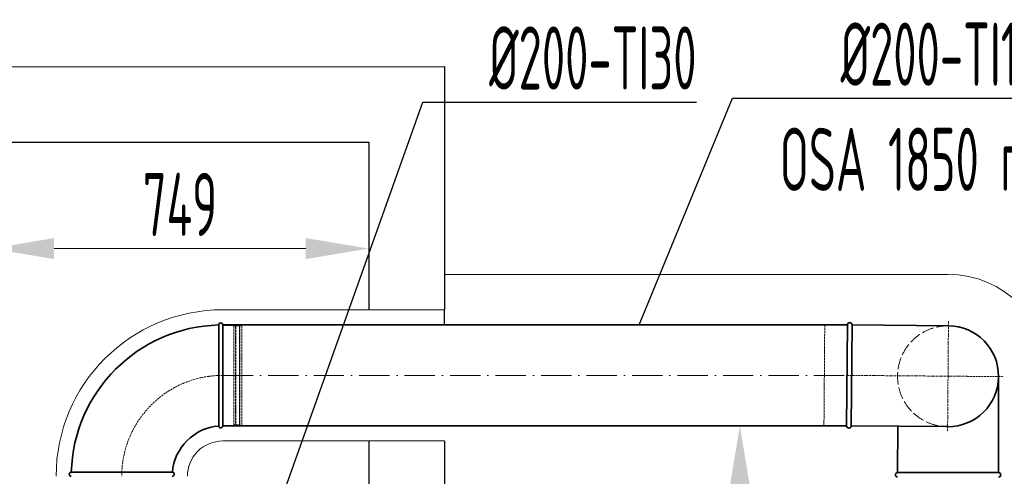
# Model space of a CAD drawing. Header units: millimetres. Extents: x -118717 to 8962, y 22910 to 145283.
# Tile 157 of 193: x -49336 to -47386, y 110590 to 111495. Entities that reach past the tile are written whole.
import ezdxf

# ---------------------------------------------------------------- set-up
doc = ezdxf.new("R2010")
doc.units = ezdxf.units.MM
for name, pattern in [('ACAD_ISO02W100', [15, 12, -3]), ('ACAD_ISO10W100', [18, 12, -3, 0, -3]), ('phl_thick', [0])]:
    doc.linetypes.add(name, pattern=pattern)
for name, color, linetype, lineweight in [('UT_KOTY - DIMENZE', 7, 'Continuous', 5), ('VZT_05 ETA (ODVOD) - OBRYS', 6, 'Continuous', 35), ('VZT_06 ETA (ODVOD) - OSA', 6, 'ACAD_ISO10W100', 5), ('VZT_08 ETA (ODVOD) - SKRYTÉ', 6, 'ACAD_ISO02W100', 5), ('VZT_60_KOTY - DIMENZE', 7, 'Continuous', 5), ('VZT_IZOLACE - TEPELNÁ', 6, 'IZOLACE TEPELNA', 13)]:
    doc.layers.add(name, color=color, linetype=linetype, lineweight=lineweight)
doc.layers.add('VZT_07 ETA (ODVOD) - NETISK', color=8, linetype='ACAD_ISO02W100', lineweight=5, plot=False)
doc.styles.add('EVORA_125', font='isocp.shx', dxfattribs={"width": 0.6, "height": 125})
doc.styles.add('ISOCP 2.5', font='isocp.shx', dxfattribs={"width": 0.6, "height": 2.5})
doc.styles.get("Standard").update_dxf_attribs({"font": 'arial.ttf'})
doc.linetypes.add('IZOLACE TEPELNA', pattern='A,12.7,-1.5,["T",Standard,S=2.54,R=0,X=0,Y=-1.27],-3', length=17.2)

msp = doc.modelspace()

# ---------------------------------------------------------------- linework, layer by layer
for p, q in [((-50866.08619822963, 111400.1498509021), (-48494.44457010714, 111402.4894542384)), ((-48494.44457010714, 111402.4894542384), (-48494.44457010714, 110920.3715740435)), ((-50865.67313191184, 111252.4894542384), (-48644.44457010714, 111252.4894542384)), ((-48644.44457010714, 111252.4894542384), (-48644.44457010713, 110920.3715740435)), ((-48494.44457010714, 110890.3715740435), (-48494.44457010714, 110920.3715740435)), ((-48644.44457010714, 110660.3715740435), (-48644.44457010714, 109955.5365636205)), ((-48494.44457010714, 110660.3715740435), (-48494.44457010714, 109955.5365636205))]:
    msp.add_line(p, q)
at = {"layer": 'UT_KOTY - DIMENZE'}
for p, q in [((-48644.44457010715, 110973.5279775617), (-48644.44457010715, 111104.0658486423)), ((-49267.94457010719, 111041.5658486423), (-48769.44457010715, 111041.5658486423))]:
    msp.add_line(p, q, dxfattribs=at)
for points in [[(-49267.94457010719, 111062.3991819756), (-49267.94457010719, 111020.7325153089), (-49392.94457010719, 111041.5658486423)], [(-48769.44457010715, 111062.3991819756), (-48769.44457010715, 111020.7325153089), (-48644.44457010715, 111041.5658486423)], [(-47930.45006979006, 110565.3715740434), (-47888.78340312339, 110565.3715740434), (-47909.61673645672, 110690.3715740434)]]:
    msp.add_solid(points, dxfattribs=at)
at = {"layer": 'VZT_05 ETA (ODVOD) - OBRYS'}
for p, q in [((-48942.02560442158, 110790.2915740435), (-48942.02560442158, 110890.3715740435)), ((-48934.02560442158, 110690.3715740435), (-48934.02560442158, 110890.3715740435)), ((-47397.0557643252, 110597.7894404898), (-47397.13321648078, 110788.789424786)), ((-47597.04149714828, 110597.708344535), (-47596.30638362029, 110689.5680785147)), ((-49133.94560442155, 110598.3715740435), (-49234.02560442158, 110598.3715740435)), ((-47597.04149714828, 110597.7083445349), (-47397.0557643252, 110597.7894404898))]:
    msp.add_line(p, q, dxfattribs=at)
for points in [[(-47697.99945128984, 110890.3715740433), (-48934.02560442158, 110890.3715740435)], [(-47696.40124563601, 110890.3612470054), (-47698.00159342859, 110690.3819010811)], [(-47687.4015338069, 110890.289226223), (-47689.00188159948, 110690.3098802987)], [(-47687.40153380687, 110890.289226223), (-47496.40764943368, 110888.7607851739)], [(-47697.99945128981, 110690.3715740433), (-48934.02560442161, 110690.3715740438)], [(-47689.00188159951, 110690.3098802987), (-47498.00799722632, 110688.7814392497)]]:
    msp.add_lwpolyline(points, dxfattribs=at)
for centre, radius, start, end in [((-48934.02560442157, 110590.3715740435), 300.0000000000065, 91.52806859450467, 178.4719314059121), ((-48938.02560442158, 110890.3715740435), 4.000000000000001, 0, 180), ((-47691.90138972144, 110890.3252366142), 4.500000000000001, 359.5414965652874, 179.5414965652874), ((-47497.20915378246, 110788.6048589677), 100, 269.5414965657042, 89.54149656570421), ((-48934.02560442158, 110590.3715740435), 100.0000000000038, 94.58122008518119, 175.4187799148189), ((-48938.02560442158, 110690.3715740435), 4.000000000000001, 184.5812200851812, 0), ((-47693.50173751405, 110690.3458906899), 4.500000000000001, 179.5414965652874, 359.5414965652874), ((-49234.02560442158, 110594.3715740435), 4.000000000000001, 90, 270), ((-49034.02560442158, 110594.3715740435), 4.000000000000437, 270, 85.41877991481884), ((-47597.03967235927, 110593.2083449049), 4.500000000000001, 90.0232339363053, 270.0232339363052), ((-47397.05393953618, 110593.2894408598), 4.500000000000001, 270.0232339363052, 90.0232339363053)]:
    msp.add_arc(centre, radius, start, end, dxfattribs=at)
for points, knots in [([(-48942.01282486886, 110690.0520852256), (-48942.01283977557, 110690.0521014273), (-48942.01405114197, 110692.2674452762), (-48942.01757039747, 110701.2186417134), (-48942.01973298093, 110708.1691996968), (-48942.02298059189, 110725.9597538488), (-48942.02407530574, 110736.6465789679), (-48942.02535268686, 110760.3735851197), (-48942.02556295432, 110773.1909409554), (-48942.02560267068, 110787.5871428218), (-48942.02560442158, 110788.939895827), (-48942.02560442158, 110790.2915740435)], [315.2941861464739, 315.2941861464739, 315.2941861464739, 315.2941861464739, 351.7359821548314, 351.7359821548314, 390.7108750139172, 390.7108750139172, 429.8326237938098, 429.8326237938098, 468.9915634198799, 468.9915634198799, 473.0536326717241, 473.0536326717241, 473.0536326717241, 473.0536326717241]), ([(-49133.94560442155, 110598.3715740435), (-49121.3326159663, 110598.3715740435), (-49108.82619746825, 110598.3714307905), (-49084.94445037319, 110598.3703959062), (-49073.85315189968, 110598.3694563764), (-49055.02313542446, 110598.3664641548), (-49047.46332127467, 110598.3643817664), (-49036.93718261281, 110598.3605407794), (-49034.06205372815, 110598.3589747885), (-49033.71644015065, 110598.35879973), (-49033.70611594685, 110598.3587950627), (-49033.70611560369, 110598.3587944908)], [157.5334561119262, 157.5334561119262, 157.5334561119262, 157.5334561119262, 195.3935080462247, 195.3935080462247, 234.5513423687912, 234.5513423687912, 273.7214719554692, 273.7214719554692, 312.8063014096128, 312.8063014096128, 315.2941861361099, 315.2941861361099, 315.2941861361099, 315.2941861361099])]:
    msp.add_open_spline(points, degree=3, knots=knots, dxfattribs=at)
at = {"layer": 'VZT_06 ETA (ODVOD) - OSA', "ltscale": 0.3}
for points in [[(-47497.20782333, 110788.7711122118), (-47496.3275693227, 110898.7675901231)], [(-47697.2014195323, 110790.3715740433), (-47497.20782333, 110788.7711122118)], [(-47497.20782333, 110788.7711122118), (-47498.08807733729, 110678.7746343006)], [(-47497.20782333, 110788.7711122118), (-47387.21134541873, 110787.8908582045)]]:
    msp.add_lwpolyline(points, dxfattribs=at)
msp.add_lwpolyline([(-48934.02560442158, 110790.3715740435), (-48934.02560442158, 110790.3715740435, 0.414213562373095), (-49134.02560442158, 110590.3715740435), (-49134.02560442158, 110590.3715740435)], format="xyb", dxfattribs=at)
at = {"layer": 'VZT_06 ETA (ODVOD) - OSA', "ltscale": 5}
msp.add_lwpolyline([(-48934.02560442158, 110790.3715740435), (-47697.99945128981, 110790.3715740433)], dxfattribs=at)
at = {"layer": 'VZT_07 ETA (ODVOD) - NETISK', "ltscale": 0.4}
for p, q in [((-48934.02560442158, 110889.3715740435), (-48912.02560442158, 110889.3715740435)), ((-48912.02560442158, 110691.3715740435), (-48912.02560442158, 110889.3715740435)), ((-48912.02560442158, 110888.3715740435), (-48908.52560442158, 110888.3715740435)), ((-48908.52560442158, 110690.3715740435), (-48908.52560442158, 110890.3715740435)), ((-48908.52560442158, 110890.3715740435), (-48908.02560442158, 110890.3715740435)), ((-48908.02560442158, 110690.3715740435), (-48908.02560442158, 110890.3715740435)), ((-48908.02560442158, 110888.3715740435), (-48901.02560442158, 110888.3715740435)), ((-48901.02560442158, 110690.3715740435), (-48901.02560442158, 110890.3715740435)), ((-48901.02560442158, 110890.3715740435), (-48900.52560442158, 110890.3715740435)), ((-48900.52560442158, 110690.3715740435), (-48900.52560442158, 110890.3715740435)), ((-48900.52560442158, 110888.3715740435), (-48900.02560442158, 110888.3715740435)), ((-48900.02560442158, 110691.3715740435), (-48900.02560442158, 110889.3715740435)), ((-48900.02560442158, 110889.3715740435), (-48896.02560442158, 110889.3715740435)), ((-48896.02560442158, 110691.3715740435), (-48896.02560442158, 110889.3715740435)), ((-48934.02560442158, 110691.3715740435), (-48912.02560442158, 110691.3715740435)), ((-48912.02560442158, 110692.3715740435), (-48908.52560442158, 110692.3715740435)), ((-48908.02560442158, 110692.3715740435), (-48901.02560442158, 110692.3715740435)), ((-48900.52560442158, 110692.3715740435), (-48900.02560442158, 110692.3715740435)), ((-48900.02560442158, 110691.3715740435), (-48896.02560442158, 110691.3715740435)), ((-48908.52560442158, 110690.3715740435), (-48908.02560442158, 110690.3715740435)), ((-48901.02560442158, 110690.3715740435), (-48900.52560442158, 110690.3715740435))]:
    msp.add_line(p, q, dxfattribs=at)
msp.add_lwpolyline([(-47696.40124563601, 110890.3612470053), (-47741.39980478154, 110890.7213509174), (-47743.00015257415, 110690.7420049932), (-47698.00159342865, 110690.3819010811)], dxfattribs=at)
at = {"layer": 'VZT_08 ETA (ODVOD) - SKRYTÉ', "ltscale": 2}
msp.add_arc((-47497.20915378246, 110788.6048589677), 100, 89.54149656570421, 269.5414965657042, dxfattribs=at)
at = {"layer": 'VZT_60_KOTY - DIMENZE', "linetype": 'ByBlock', "lineweight": -2}
for p, q in [((-47924.30864629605, 111339.304648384), (-47874.30864629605, 111339.304648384)), ((-48537.89997240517, 111331.7353770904), (-48487.89997240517, 111331.7353770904))]:
    msp.add_line(p, q, dxfattribs=at)
for points in [[(-48108.87321020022, 110890.3715740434), (-47924.30864629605, 111339.304648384)], [(-47874.30864629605, 111339.304648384), (-47266.59036979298, 111339.304648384)], [(-48927.94457010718, 110235.5707187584), (-48537.89997240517, 111331.7353770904)], [(-48487.89997240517, 111331.7353770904), (-47995.34091728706, 111331.7353770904)]]:
    msp.add_lwpolyline(points, dxfattribs=at)
at = {"layer": 'VZT_IZOLACE - TEPELNÁ', "ltscale": 0.5}
for p, q in [((-48494.44457010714, 110990.3715740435), (-47497.05211474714, 110990.3715740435)), ((-48494.44457010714, 110920.3715740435), (-48934.02560442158, 110920.3715740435)), ((-48494.44457010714, 110660.3715740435), (-48934.02560442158, 110660.3715740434))]:
    msp.add_line(p, q, dxfattribs=at)
for centre, radius, start, end in [((-47497.05211474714, 110790.3715740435), 200, 0, 90), ((-48934.02560442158, 110590.3715740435), 329.9999999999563, 90, 180), ((-48934.02560442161, 110590.3715740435), 69.99999999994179, 89.9999999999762, 179.9999999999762)]:
    msp.add_arc(centre, radius, start, end, dxfattribs=at)

# ---------------------------------------------------------------- texts
at = {"layer": 'UT_KOTY - DIMENZE', "insert": (-49018.69457010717, 111129.0658486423), "char_height": 125, "attachment_point": 5, "style": 'ISOCP 2.5'}
msp.add_mtext('749', dxfattribs=at)
at = {"layer": 'UT_KOTY - DIMENZE', "insert": (-47997.11673645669, 110305.210224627), "char_height": 125, "attachment_point": 5, "rotation": 90, "style": 'ISOCP 2.5'}
msp.add_mtext('min 500 mm', dxfattribs=at)
at = {"layer": 'VZT_60_KOTY - DIMENZE', "linetype": 'phl_thick', "char_height": 125, "attachment_point": 3, "style": 'EVORA_125'}
for s, insert in [('%%C200-TI100\\POSA 1850\\~mm', (-47266.59036979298, 111489.304648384)), ('%%C200-TI30', (-47995.34091728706, 111481.7353770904)), ('%%C200-TI100\\POSA 350\\~mm', (-46542.26927433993, 111478.2811019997))]:
    msp.add_mtext(s, dxfattribs=dict(at, insert=insert))

doc.saveas('drawing.dxf')
